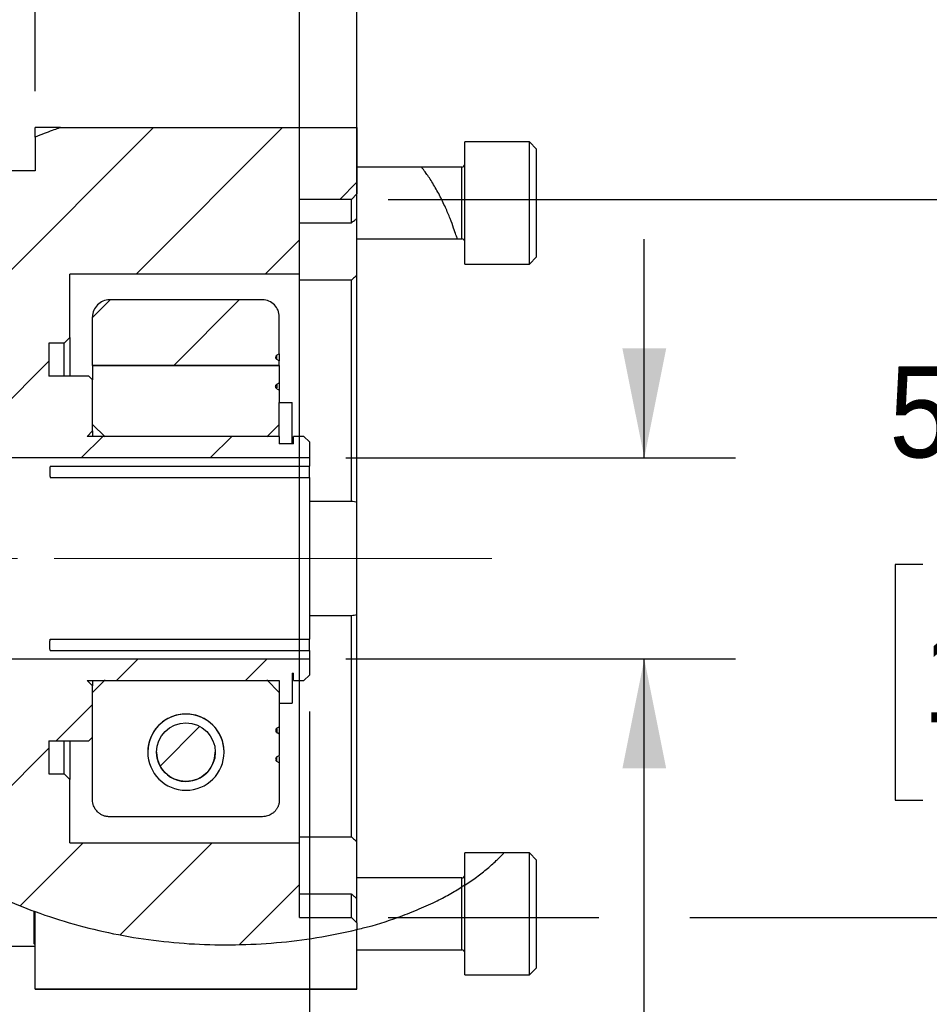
# Model space of a CAD drawing. Header units: millimetres. Extents: x 0 to 559, y 0 to 432.
# Tile 8 of 17: x 308 to 372, y 230 to 298. Entities that reach past the tile are written whole.
import ezdxf

# ---------------------------------------------------------------- set-up
doc = ezdxf.new("R2010")
doc.units = ezdxf.units.MM
doc.header["$LTSCALE"] = 2
for name, pattern in [('SLD-Center', [19.05, 15.24, -1.27, 1.27, -1.27]), ('SLD-Dashed', [1.905, 1.27, -0.635]), ('SLD-Solid', [0])]:
    doc.linetypes.add(name, pattern=pattern)
doc.layers.add('HIDDEN', color=102, linetype='SLD-Dashed')
doc.layers.add('SLD-0', color=7, linetype='SLD-Solid', lineweight=25)
doc.styles.add('SLDTEXTSTYLE0', font='GOTHIC.TTF', dxfattribs={"width": 0.913})
doc.dimstyles.new('SLDDIMSTYLE0', dxfattribs={"dimtxt": 6.35, "dimasz": 7.62, "dimexe": 0, "dimexo": 0.0625, "dimgap": 1.5875, "dimtad": 0, "dimtih": 1, "dimtoh": 1, "dimdec": 3, "dimrnd": 1e-09, "dimzin": 4, "dimdsep": 46, "dimtxsty": 'SLDTEXTSTYLE0', "dimsah": 1, "dimcen": 0.09, "dimadec": 0, "dimazin": 1, "dimtol": 1, "dimtp": 0.051, "dimtm": 0.025, "dimtfac": 1, "dimtdec": 3, "dimtmove": 0, "dimatfit": 0, "dimfxl": 0, "dimfrac": 2, "dimtolj": 1, "dimarcsym": 0})
doc.dimstyles.new('SLDDIMSTYLE1', dxfattribs={"dimtxt": 6.35, "dimasz": 7.62, "dimexe": 0, "dimexo": 0.0625, "dimgap": 1.5875, "dimtad": 0, "dimtih": 1, "dimtoh": 1, "dimdec": 1, "dimrnd": 1e-09, "dimzin": 4, "dimdsep": 46, "dimtxsty": 'SLDTEXTSTYLE0', "dimsah": 1, "dimcen": 0.09, "dimadec": 0, "dimazin": 1, "dimtfac": 1, "dimtdec": 1, "dimtmove": 0, "dimatfit": 0, "dimfxl": 0, "dimfrac": 2, "dimtolj": 1, "dimtzin": 12, "dimarcsym": 0})
doc.dimstyles.new('SLDDIMSTYLE2', dxfattribs={"dimtxt": 6.35, "dimasz": 7.62, "dimexe": 0, "dimexo": 0.0625, "dimgap": 1.5875, "dimtad": 0, "dimtih": 1, "dimtoh": 1, "dimdec": 1, "dimrnd": 1e-09, "dimzin": 12, "dimdsep": 46, "dimtxsty": 'SLDTEXTSTYLE0', "dimsah": 1, "dimcen": 0.09, "dimadec": 0, "dimazin": 3, "dimtfac": 1, "dimtdec": 1, "dimtmove": 0, "dimatfit": 0, "dimfxl": 0, "dimfrac": 2, "dimtolj": 1, "dimtzin": 12, "dimarcsym": 0})
doc.dimstyles.new('SLDDIMSTYLE3', dxfattribs={"dimtxt": 6.35, "dimasz": 7.62, "dimexe": 0, "dimexo": 0.0625, "dimgap": 1.5875, "dimtad": 0, "dimtih": 1, "dimtoh": 1, "dimdec": 1, "dimrnd": 1e-09, "dimzin": 12, "dimdsep": 46, "dimtxsty": 'SLDTEXTSTYLE0', "dimsah": 1, "dimcen": 0.09, "dimadec": 0, "dimazin": 3, "dimtfac": 1, "dimtdec": 1, "dimtofl": 0, "dimtmove": 0, "dimatfit": 3, "dimfxl": 0, "dimfrac": 2, "dimtolj": 1, "dimtzin": 12, "dimarcsym": 0})
doc.dimstyles.new('SLDDIMSTYLE4', dxfattribs={"dimtxt": 6.35, "dimasz": 7.62, "dimexe": 0, "dimexo": 0.0625, "dimgap": 1.5875, "dimtad": 0, "dimtih": 1, "dimtoh": 1, "dimdec": 1, "dimrnd": 1e-09, "dimzin": 4, "dimdsep": 46, "dimtxsty": 'SLDTEXTSTYLE0', "dimsah": 1, "dimcen": 0.09, "dimadec": 0, "dimazin": 1, "dimtfac": 1, "dimtdec": 1, "dimtofl": 0, "dimtmove": 0, "dimatfit": 3, "dimfxl": 0, "dimfrac": 2, "dimtolj": 1, "dimtzin": 12, "dimarcsym": 0})

# ---------------------------------------------------------------- blocks, each defined once
blk = doc.blocks.new('_D')
at = {"layer": 'SLD-0'}
for p, q in [((395.038, 285.86), (395.038, 301.1)), ((334.114, 285.86), (401.388, 285.86)), ((371.358, 260.443), (369.423, 260.443)), ((369.423, 260.443), (369.423, 244.021)), ((418.719, 260.443), (420.653, 260.443)), ((420.653, 260.443), (420.653, 244.021)), ((369.423, 244.021), (371.358, 244.021)), ((420.653, 244.021), (418.719, 244.021)), ((334.114, 235.86), (348.782, 235.86)), ((355.132, 235.86), (401.388, 235.86)), ((395.038, 235.86), (395.038, 220.62))]:
    blk.add_line(p, q, dxfattribs=at)
for points in [[(395.038, 285.86), (396.562, 293.48), (393.514, 293.48)], [(395.038, 235.86), (393.514, 228.24), (396.562, 228.24)]]:
    blk.add_solid(points, dxfattribs=at)
at = {"layer": 'SLD-0', "char_height": 6.35, "attachment_point": 1, "style": 'SLDTEXTSTYLE0'}
for s, insert in [('0.051', (399.951, 278.889)), ('+', (394.818, 278.054)), ('50.000', (369.012, 274.245)), ('0.025', (399.951, 270.678)), ('-', (395.978, 269.843)), ('0.002', (397.605, 260.343)), ('+', (392.472, 260.343)), ('1.969', (371.358, 255.796)), ('0.001', (397.605, 252.132)), ('-', (393.632, 252.132))]:
    blk.add_mtext(s, dxfattribs=dict(at, insert=insert))
blk = doc.blocks.new('_D_1')
at = {"layer": 'SLD-0'}
for p, q in [((327.955, 246.295), (327.955, 321.746)), ((331.955, 239.828), (331.955, 321.746)), ((327.955, 315.396), (312.715, 315.396)), ((331.955, 315.396), (348.242, 315.396)), ((355.746, 315.347), (353.812, 315.347)), ((353.812, 315.347), (353.812, 305.267)), ((372.168, 315.347), (374.103, 315.347)), ((374.103, 315.347), (374.103, 305.267)), ((353.812, 305.267), (355.746, 305.267)), ((374.103, 305.267), (372.168, 305.267))]:
    blk.add_line(p, q, dxfattribs=at)
for points in [[(327.955, 315.396), (320.335, 316.92), (320.335, 313.872)], [(331.955, 315.396), (339.575, 313.872), (339.575, 316.92)]]:
    blk.add_solid(points, dxfattribs=at)
at = {"layer": 'SLD-0', "char_height": 6.35, "attachment_point": 1, "style": 'SLDTEXTSTYLE0'}
for s, insert in [('4.0', (358.092, 324.748)), ('0.16', (355.746, 313.378))]:
    blk.add_mtext(s, dxfattribs=dict(at, insert=insert))
blk = doc.blocks.new('_D_2')
at = {"layer": 'SLD-0'}
for p, q in [((298.245, 251.32), (298.245, 197.768)), ((328.646, 250.201), (328.646, 197.768)), ((298.245, 204.118), (283.005, 204.118)), ((305.235, 204.07), (303.3, 204.07)), ((303.3, 204.07), (303.3, 193.989)), ((321.656, 204.07), (323.591, 204.07)), ((323.591, 204.07), (323.591, 193.989)), ((328.646, 204.118), (343.886, 204.118)), ((303.3, 193.989), (305.235, 193.989)), ((323.591, 193.989), (321.656, 193.989))]:
    blk.add_line(p, q, dxfattribs=at)
for points in [[(298.245, 204.118), (290.625, 205.642), (290.625, 202.594)], [(328.646, 204.118), (336.266, 202.594), (336.266, 205.642)]]:
    blk.add_solid(points, dxfattribs=at)
at = {"layer": 'SLD-0', "char_height": 6.35, "attachment_point": 1, "style": 'SLDTEXTSTYLE0'}
for s, insert in [('30.4', (305.235, 213.471)), ('1.20', (305.235, 202.1))]:
    blk.add_mtext(s, dxfattribs=dict(at, insert=insert))
blk = doc.blocks.new('_D_6')
at = {"layer": 'SLD-0'}
for p, q in [((226.955, 293.397), (226.955, 384.079)), ((331.955, 293.397), (331.955, 384.079)), ((226.955, 377.729), (263.739, 377.729)), ((271.244, 377.68), (269.309, 377.68)), ((269.309, 377.68), (269.309, 367.6)), ((287.665, 377.68), (289.6, 377.68)), ((289.6, 377.68), (289.6, 367.6)), ((331.955, 377.729), (295.17, 377.729)), ((269.309, 367.6), (271.244, 367.6)), ((289.6, 367.6), (287.665, 367.6))]:
    blk.add_line(p, q, dxfattribs=at)
for points in [[(226.955, 377.729), (234.575, 376.205), (234.575, 379.253)], [(331.955, 377.729), (324.335, 379.253), (324.335, 376.205)]]:
    blk.add_solid(points, dxfattribs=at)
at = {"layer": 'SLD-0', "char_height": 6.35, "attachment_point": 1, "style": 'SLDTEXTSTYLE0'}
for s, insert in [('105.0', (268.898, 387.081)), ('4.13', (271.244, 375.711))]:
    blk.add_mtext(s, dxfattribs=dict(at, insert=insert))
blk = doc.blocks.new('_D_7')
at = {"layer": 'SLD-0'}
for p, q in [((200.147, 270.192), (200.147, 411.041)), ((331.955, 293.397), (331.955, 411.041)), ((200.147, 404.691), (250.335, 404.691)), ((257.84, 404.643), (255.905, 404.643)), ((255.905, 404.643), (255.905, 394.562)), ((274.262, 404.643), (276.197, 404.643)), ((276.197, 404.643), (276.197, 394.562)), ((331.955, 404.691), (281.766, 404.691)), ((255.905, 394.562), (257.84, 394.562)), ((276.197, 394.562), (274.262, 394.562))]:
    blk.add_line(p, q, dxfattribs=at)
for points in [[(200.147, 404.691), (207.767, 403.167), (207.767, 406.215)], [(331.955, 404.691), (324.335, 406.215), (324.335, 403.167)]]:
    blk.add_solid(points, dxfattribs=at)
at = {"layer": 'SLD-0', "char_height": 6.35, "attachment_point": 1, "style": 'SLDTEXTSTYLE0'}
for s, insert in [('131.8', (255.494, 414.044)), ('5.19', (257.84, 402.673))]:
    blk.add_mtext(s, dxfattribs=dict(at, insert=insert))
blk = doc.blocks.new('_D_9')
at = {"layer": 'SLD-0'}
for p, q in [((309.546, 293.397), (309.546, 348.079)), ((331.955, 293.397), (331.955, 348.079)), ((309.546, 341.729), (331.955, 341.729)), ((331.955, 341.729), (345.195, 341.729)), ((352.699, 341.68), (350.764, 341.68)), ((350.764, 341.68), (350.764, 331.6)), ((369.121, 341.68), (371.056, 341.68)), ((371.056, 341.68), (371.056, 331.6)), ((350.764, 331.6), (352.699, 331.6)), ((371.056, 331.6), (369.121, 331.6))]:
    blk.add_line(p, q, dxfattribs=at)
for points in [[(309.546, 341.729), (317.166, 340.205), (317.166, 343.253)], [(331.955, 341.729), (324.335, 343.253), (324.335, 340.205)]]:
    blk.add_solid(points, dxfattribs=at)
at = {"layer": 'SLD-0', "char_height": 6.35, "attachment_point": 1, "style": 'SLDTEXTSTYLE0'}
for s, insert in [('22.4', (352.699, 351.081)), ('0.88', (352.699, 339.711))]:
    blk.add_mtext(s, dxfattribs=dict(at, insert=insert))
blk = doc.blocks.new('_D_11')
at = {"layer": 'SLD-0'}
for p, q in [((351.957, 267.86), (351.957, 283.1)), ((331.186, 267.86), (358.307, 267.86)), ((331.186, 253.86), (358.307, 253.86)), ((351.957, 204.118), (351.957, 253.86)), ((364.657, 204.118), (351.957, 204.118)), ((373.313, 204.118), (371.378, 204.118)), ((371.378, 204.118), (371.378, 194.038)), ((389.734, 204.118), (391.669, 204.118)), ((391.669, 204.118), (391.669, 194.038)), ((371.378, 194.038), (373.313, 194.038)), ((391.669, 194.038), (389.734, 194.038))]:
    blk.add_line(p, q, dxfattribs=at)
for points in [[(351.957, 267.86), (353.481, 275.48), (350.433, 275.48)], [(351.957, 253.86), (350.433, 246.24), (353.481, 246.24)]]:
    blk.add_solid(points, dxfattribs=at)
at = {"layer": 'SLD-0', "char_height": 6.35, "attachment_point": 1, "style": 'SLDTEXTSTYLE0'}
for s, insert in [('%%c', (368.524, 213.519)), ('14.0', (378.101, 213.519)), ('0.55', (373.313, 202.149))]:
    blk.add_mtext(s, dxfattribs=dict(at, insert=insert))

msp = doc.modelspace()

# ---------------------------------------------------------------- hatches: boundary and pattern name
at = {"linetype": 'SLD-Solid', "lineweight": 18}
h = msp.add_hatch(dxfattribs=at)
h.set_pattern_fill('ANSI31', scale=2, style=0)
edge = h.paths.add_edge_path(flags=0)
edge.add_spline(control_points=[(337.9676, 285.6083), (338.1038, 285.3204), (338.2332, 285.0241), (338.3473, 284.745), (338.4617, 284.4652), (338.5642, 284.1947), (338.6481, 283.9627), (338.7266, 283.7457), (338.7913, 283.5561), (338.8385, 283.4146), (338.8828, 283.2818), (338.9131, 283.1877), (338.9278, 283.1419), (338.942, 283.0979), (338.9421, 283.0975), (338.9282, 283.1408), (338.9144, 283.1836), (338.8866, 283.2701), (338.846, 283.3921), (338.805, 283.5153), (338.7499, 283.6779), (338.6832, 283.865), (338.6143, 284.0581), (338.5314, 284.2822), (338.4384, 284.518), (338.3404, 284.7665), (338.2289, 285.0342), (338.1097, 285.2998), (337.9819, 285.5847), (337.8422, 285.8742), (337.6995, 286.1475), (337.5455, 286.4424), (337.3839, 286.7261), (337.2289, 286.9783), (337.0665, 287.2424), (336.9061, 287.4802), (336.7729, 287.667), (336.6743, 287.8051), (336.5885, 287.9187), (336.5298, 287.995), (336.4708, 288.0717), (336.4386, 288.1118), (336.4416, 288.1081), (336.4441, 288.1048), (336.4724, 288.0694), (336.5209, 288.0066), (336.5691, 287.9441), (336.6378, 287.8537), (336.7178, 287.7435), (336.8104, 287.6159), (336.9199, 287.4592), (337.0347, 287.2841), (337.172, 287.0748), (337.3199, 286.8341), (337.4653, 286.5778), (337.6366, 286.2758), (337.8094, 285.9425), (337.9676, 285.6083)], knot_values=[0, 0, 0, 0, 0.0009556, 0.0009556, 0.0009556, 0.0019153, 0.0019153, 0.0019153, 0.0028125, 0.0028125, 0.0028125, 0.0036531, 0.0036531, 0.0036531, 0.0044622, 0.0044622, 0.0044622, 0.0052609, 0.0052609, 0.0052609, 0.0060675, 0.0060675, 0.0060675, 0.0068999, 0.0068999, 0.0068999, 0.0077771, 0.0077771, 0.0077771, 0.0087181, 0.0087181, 0.0087181, 0.0097345, 0.0097345, 0.0097345, 0.0108021, 0.0108021, 0.0108021, 0.0115881, 0.0115881, 0.0115881, 0.0123823, 0.0123823, 0.0123823, 0.0130623, 0.0130623, 0.0130623, 0.013737, 0.013737, 0.013737, 0.0145193, 0.0145193, 0.0145193, 0.0154571, 0.0154571, 0.0154571, 0.0165672, 0.0165672, 0.0165672, 0.0165672], weights=[1, 1, 1, 1, 1, 1, 1, 1, 1, 1, 1, 1, 1, 1, 1, 1, 1, 1, 1, 1, 1, 1, 1, 1, 1, 1, 1, 1, 1, 1, 1, 1, 1, 1, 1, 1, 1, 1, 1, 1, 1, 1, 1, 1, 1, 1, 1, 1, 1, 1, 1, 1, 1, 1, 1, 1, 1, 1], degree=3, periodic=0)
h = msp.add_hatch(dxfattribs=at)
h.set_pattern_fill('ANSI31', scale=2, style=0)
edge = h.paths.add_edge_path(flags=0)
edge.add_arc((320.0457, 247.3722), 2.0425, 0, 360)
h = msp.add_hatch(dxfattribs=at)
h.set_pattern_fill('ANSI31', scale=2, style=0)
edge = h.paths.add_edge_path(flags=0)
edge.add_spline(control_points=[(339.4546, 238.1114), (340.0335, 238.4855), (340.5815, 238.8923), (341.03, 239.2674), (341.2985, 239.4919), (341.5362, 239.7082), (341.7218, 239.8861), (341.9087, 240.0652), (342.0476, 240.209), (342.1227, 240.2877), (342.1883, 240.3564), (342.2076, 240.3774), (342.1788, 240.3468), (342.1521, 240.3185), (342.084, 240.2461), (341.9797, 240.1403), (341.8729, 240.032), (341.7258, 239.8869), (341.5491, 239.7236), (341.3054, 239.4983), (340.9991, 239.2335), (340.6609, 238.9687), (340.2949, 238.6821), (339.8844, 238.3892), (339.4546, 238.1114)], knot_values=[0, 0, 0, 0, 0.0021529, 0.0021529, 0.0021529, 0.0034321, 0.0034321, 0.0034321, 0.0047258, 0.0047258, 0.0047258, 0.0058526, 0.0058526, 0.0058526, 0.0068892, 0.0068892, 0.0068892, 0.0079485, 0.0079485, 0.0079485, 0.0094166, 0.0094166, 0.0094166, 0.0109996, 0.0109996, 0.0109996, 0.0109996], weights=[1, 1, 1, 1, 1, 1, 1, 1, 1, 1, 1, 1, 1, 1, 1, 1, 1, 1, 1, 1, 1, 1, 1, 1, 1], degree=3, periodic=0)
edge.add_spline(control_points=[(339.4546, 238.1114), (339.4546, 238.1114), (339.4525, 238.1101), (339.4474, 238.1068), (339.4431, 238.104), (339.4367, 238.0999), (339.4273, 238.0939), (339.4217, 238.0903), (339.4149, 238.0859), (339.4071, 238.0809), (339.3991, 238.0757), (339.3897, 238.0697), (339.3798, 238.0634), (339.3698, 238.057), (339.3589, 238.0501), (339.3482, 238.0432), (339.3352, 238.035), (339.3219, 238.0266), (339.3093, 238.0186), (339.2901, 238.0064), (339.2716, 237.9948), (339.2546, 237.9841)], knot_values=[0, 0, 0, 0, 0.0000753, 0.0000753, 0.0000753, 0.0001382, 0.0001382, 0.0001382, 0.0001756, 0.0001756, 0.0001756, 0.0002141, 0.0002141, 0.0002141, 0.0002524, 0.0002524, 0.0002524, 0.0002987, 0.0002987, 0.0002987, 0.0003693, 0.0003693, 0.0003693, 0.0003693], weights=[1, 1, 1, 1, 1, 1, 1, 1, 1, 1, 1, 1, 1, 1, 1, 1, 1, 1, 1, 1, 1, 1], degree=3, periodic=0)
edge.add_spline(control_points=[(339.2546, 237.9841), (338.8705, 237.7431), (338.4261, 237.4862), (337.9704, 237.2466), (337.0781, 236.7776), (336.1099, 236.3542), (335.1379, 235.9959), (332.1219, 234.8838), (328.9388, 234.2924), (325.749, 234.0622), (324.7772, 233.992), (323.7963, 233.9568), (322.8168, 233.9572), (319.6023, 233.9583), (316.4, 234.3439), (313.2988, 235.1208), (312.1552, 235.4073), (311.0167, 235.7496), (309.8996, 236.1463)], knot_values=[0, 0, 0, 0, 0.0015874, 0.0015874, 0.0015874, 0.0047052, 0.0047052, 0.0047052, 0.0144631, 0.0144631, 0.0144631, 0.017416, 0.017416, 0.017416, 0.0272115, 0.0272115, 0.0272115, 0.0308046, 0.0308046, 0.0308046, 0.0308046], weights=[1, 1, 1, 1, 1, 1, 1, 1, 1, 1, 1, 1, 1, 1, 1, 1, 1, 1, 1], degree=3, periodic=0)
edge.add_spline(control_points=[(309.8996, 236.1463), (309.75, 236.1994), (309.6014, 236.2533), (309.4546, 236.3076)], knot_values=[0, 0, 0, 0, 0.000656, 0.000656, 0.000656, 0.000656], weights=[1, 1, 1, 1], degree=3, periodic=0)
edge.add_spline(control_points=[(309.4546, 236.3076), (309.6014, 236.2533), (309.75, 236.1994), (309.8996, 236.1463)], knot_values=[0, 0, 0, 0, 0.000656, 0.000656, 0.000656, 0.000656], weights=[1, 1, 1, 1], degree=3, periodic=0)
edge.add_spline(control_points=[(309.8996, 236.1463), (311.4787, 235.5855), (313.0998, 235.1339), (314.7266, 234.7922), (318.0255, 234.0992), (321.4781, 233.8385), (324.8619, 234.008), (328.246, 234.1774), (331.6178, 234.7453), (334.8194, 235.8807), (335.7014, 236.1935), (336.5773, 236.5557), (337.4081, 236.9616), (338.0654, 237.2828), (338.7169, 237.6467), (339.2546, 237.9841)], knot_values=[0, 0, 0, 0, 0.0050274, 0.0050274, 0.0050274, 0.015285, 0.015285, 0.015285, 0.0254391, 0.0254391, 0.0254391, 0.0282071, 0.0282071, 0.0282071, 0.0304115, 0.0304115, 0.0304115, 0.0304115], weights=[1, 1, 1, 1, 1, 1, 1, 1, 1, 1, 1, 1, 1, 1, 1, 1], degree=3, periodic=0)
edge.add_spline(control_points=[(339.2546, 237.9841), (339.262, 237.9888), (339.2697, 237.9936), (339.2776, 237.9986), (339.2934, 238.0085), (339.3104, 238.0193), (339.3277, 238.0302), (339.3381, 238.0368), (339.3487, 238.0436), (339.359, 238.0502), (339.3706, 238.0575), (339.3819, 238.0648), (339.392, 238.0712), (339.4036, 238.0786), (339.4138, 238.0852), (339.4219, 238.0904), (339.4299, 238.0955), (339.4361, 238.0995), (339.4408, 238.1026), (339.4508, 238.109), (339.4546, 238.1114), (339.4546, 238.1114)], knot_values=[0, 0, 0, 0, 0.0000308, 0.0000308, 0.0000308, 0.0000932, 0.0000932, 0.0000932, 0.0001305, 0.0001305, 0.0001305, 0.0001724, 0.0001724, 0.0001724, 0.0002214, 0.0002214, 0.0002214, 0.0002696, 0.0002696, 0.0002696, 0.0003727, 0.0003727, 0.0003727, 0.0003727], weights=[1, 1, 1, 1, 1, 1, 1, 1, 1, 1, 1, 1, 1, 1, 1, 1, 1, 1, 1, 1, 1, 1], degree=3, periodic=0)
at = {"layer": 'SLD-0', "linetype": 'SLD-Solid', "lineweight": 18}
h = msp.add_hatch(dxfattribs=at)
h.set_pattern_fill('ANSI31', color=256, scale=2, style=0)
edge = h.paths.add_edge_path(flags=0)
edge.add_line((309.5457, 290.195), (309.5457, 287.8471))
edge.add_line((309.5457, 287.8471), (305.0457, 287.8471))
edge.add_line((305.0457, 287.8471), (305.0457, 288.0485))
edge.add_spline(control_points=[(305.0457, 288.0485), (302.8183, 286.7988), (294.2847, 280.7017), (289.7207, 266.9206), (292.6032, 243.6443), (311.9158, 232.7096), (328.4257, 234.156), (331.9546, 235.0264)], knot_values=[0.1740941, 0.1740941, 0.1740941, 0.1740941, 0.2113961, 0.3302989, 0.4098363, 0.5929796, 0.6495021, 0.6495021, 0.6495021, 0.6495021], weights=[1, 1, 1, 1, 1, 1, 1, 1], degree=3, periodic=0)
edge.add_line((331.9546, 235.0264), (331.9546, 235.4786))
edge.add_spline(control_points=[(331.9546, 235.4786), (331.8276, 235.6056), (331.7006, 235.7326), (331.5736, 235.8596)], knot_values=[0.0029561, 0.0029561, 0.0029561, 0.0029561, 0.0034949, 0.0034949, 0.0034949, 0.0034949], weights=[1, 1, 1, 1], degree=3, periodic=0)
edge.add_line((331.5736, 235.8596), (327.9546, 235.8596))
edge.add_line((327.9546, 235.8596), (327.9546, 241.0596))
edge.add_line((327.9546, 241.0596), (311.9546, 241.0596))
edge.add_line((311.9546, 241.0596), (311.9546, 245.4786))
edge.add_spline(control_points=[(311.9546, 245.4786), (311.8276, 245.6056), (311.7006, 245.7326), (311.5736, 245.8596)], knot_values=[0.0261047, 0.0261047, 0.0261047, 0.0261047, 0.0266435, 0.0266435, 0.0266435, 0.0266435], weights=[1, 1, 1, 1], degree=3, periodic=0)
edge.add_line((311.5736, 245.8596), (310.5123, 245.8596))
edge.add_line((310.5123, 245.8596), (310.5123, 248.1596))
edge.add_line((310.5123, 248.1596), (313.2917, 248.1596))
edge.add_spline(control_points=[(313.2917, 248.1596), (313.3764, 248.2443), (313.4611, 248.3289), (313.5457, 248.4136)], knot_values=[0.021554, 0.021554, 0.021554, 0.021554, 0.0219132, 0.0219132, 0.0219132, 0.0219132], weights=[1, 1, 1, 1], degree=3, periodic=0)
edge.add_line((313.5457, 248.4136), (313.5457, 251.9786))
edge.add_spline(control_points=[(313.5457, 251.9786), (313.4187, 252.1056), (313.2917, 252.2326), (313.1647, 252.3596)], knot_values=[0.0150753, 0.0150753, 0.0150753, 0.0150753, 0.0156141, 0.0156141, 0.0156141, 0.0156141], weights=[1, 1, 1, 1], degree=3, periodic=0)
edge.add_line((313.1647, 252.3596), (326.5457, 252.3596))
edge.add_line((326.5457, 252.3596), (326.5457, 250.7885))
edge.add_line((326.5457, 250.7885), (327.4347, 250.7885))
edge.add_line((327.4347, 250.7885), (327.4347, 252.8713))
edge.add_line((327.4347, 252.8713), (327.5363, 252.8713))
edge.add_line((327.5363, 252.8713), (327.5363, 252.3596))
edge.add_line((327.5363, 252.3596), (328.2647, 252.3596))
edge.add_spline(control_points=[(328.2647, 252.3596), (328.3917, 252.4866), (328.5187, 252.6136), (328.6457, 252.7406)], knot_values=[0.010967, 0.010967, 0.010967, 0.010967, 0.0115059, 0.0115059, 0.0115059, 0.0115059], weights=[1, 1, 1, 1], degree=3, periodic=0)
edge.add_line((328.6457, 252.7406), (328.6457, 253.8596))
edge.add_line((328.6457, 253.8596), (298.2451, 253.8596))
edge.add_spline(control_points=[(298.2451, 253.8596), (298.1272, 254.0813), (298.0093, 254.303), (297.8915, 254.5247), (297.0488, 256.1095), (296.2061, 257.6943), (295.3635, 259.2791), (295.1528, 259.6753), (294.9422, 260.0715), (294.7315, 260.4677), (294.6789, 260.5668), (294.6262, 260.6658), (294.5737, 260.7649), (294.5605, 260.7897), (294.547, 260.8143), (294.5348, 260.8396), (294.5321, 260.8451), (294.5291, 260.8506), (294.5281, 260.8566), (294.5277, 260.8589), (294.5278, 260.8612), (294.5283, 260.8635), (294.529, 260.8667), (294.5303, 260.8698), (294.5316, 260.8728), (294.5344, 260.8792), (294.5376, 260.8854), (294.5408, 260.8916), (294.5478, 260.9053), (294.555, 260.919), (294.5622, 260.9326), (294.5784, 260.9633), (294.5947, 260.9939), (294.6109, 261.0245), (294.6475, 261.0933), (294.684, 261.1621), (294.7206, 261.231), (294.803, 261.3859), (294.8854, 261.5409), (294.9678, 261.6958), (295.1532, 262.0446), (295.3387, 262.3935), (295.5242, 262.7423), (295.9418, 263.5277), (296.3594, 264.3131), (296.777, 265.0984), (297.2663, 266.0188), (297.7557, 266.9392), (298.2451, 267.8596)], knot_values=[0.016407, 0.016407, 0.016407, 0.016407, 0.0171602, 0.0171602, 0.0171602, 0.022545, 0.022545, 0.022545, 0.0238911, 0.0238911, 0.0238911, 0.0242277, 0.0242277, 0.0242277, 0.0243119, 0.0243119, 0.0243119, 0.0243302, 0.0243302, 0.0243302, 0.0243371, 0.0243371, 0.0243371, 0.0243469, 0.0243469, 0.0243469, 0.0243676, 0.0243676, 0.0243676, 0.0244134, 0.0244134, 0.0244134, 0.0245163, 0.0245163, 0.0245163, 0.0247477, 0.0247477, 0.0247477, 0.0252686, 0.0252686, 0.0252686, 0.0264415, 0.0264415, 0.0264415, 0.029082, 0.029082, 0.029082, 0.0321765, 0.0321765, 0.0321765, 0.0321765], weights=[1, 1, 1, 1, 1, 1, 1, 1, 1, 1, 1, 1, 1, 1, 1, 1, 1, 1, 1, 1, 1, 1, 1, 1, 1, 1, 1, 1, 1, 1, 1, 1, 1, 1, 1, 1, 1, 1, 1, 1, 1, 1, 1, 1, 1, 1, 1, 1, 1], degree=3, periodic=0)
edge.add_line((298.2451, 267.8596), (328.6457, 267.8596))
edge.add_line((328.6457, 267.8596), (328.6457, 268.9786))
edge.add_spline(control_points=[(328.6457, 268.9786), (328.5187, 269.1056), (328.3917, 269.2326), (328.2647, 269.3596)], knot_values=[0.0109716, 0.0109716, 0.0109716, 0.0109716, 0.0115104, 0.0115104, 0.0115104, 0.0115104], weights=[1, 1, 1, 1], degree=3, periodic=0)
edge.add_line((328.2647, 269.3596), (327.5363, 269.3596))
edge.add_line((327.5363, 269.3596), (327.5363, 268.8479))
edge.add_line((327.5363, 268.8479), (326.5457, 268.8479))
edge.add_line((326.5457, 268.8479), (326.5457, 269.3596))
edge.add_line((326.5457, 269.3596), (313.1647, 269.3596))
edge.add_spline(control_points=[(313.1647, 269.3596), (313.2917, 269.4866), (313.4187, 269.6136), (313.5457, 269.7406)], knot_values=[0.0396169, 0.0396169, 0.0396169, 0.0396169, 0.0401545, 0.0401545, 0.0401545, 0.0401545], weights=[1, 1, 1, 1], degree=3, periodic=0)
edge.add_line((313.5457, 269.7406), (313.5457, 273.3056))
edge.add_spline(control_points=[(313.5457, 273.3056), (313.4611, 273.3903), (313.3764, 273.4749), (313.2917, 273.5596)], knot_values=[0.0571806, 0.0571806, 0.0571806, 0.0571806, 0.0575413, 0.0575413, 0.0575413, 0.0575413], weights=[1, 1, 1, 1], degree=3, periodic=0)
edge.add_line((313.2917, 273.5596), (310.5123, 273.5596))
edge.add_line((310.5123, 273.5596), (310.5123, 275.8596))
edge.add_line((310.5123, 275.8596), (311.5736, 275.8596))
edge.add_spline(control_points=[(311.5736, 275.8596), (311.7006, 275.9866), (311.8276, 276.1136), (311.9546, 276.2406)], knot_values=[0.0689126, 0.0689126, 0.0689126, 0.0689126, 0.0694476, 0.0694476, 0.0694476, 0.0694476], weights=[1, 1, 1, 1], degree=3, periodic=0)
edge.add_line((311.9546, 276.2406), (311.9546, 280.6596))
edge.add_line((311.9546, 280.6596), (327.9546, 280.6596))
edge.add_line((327.9546, 280.6596), (327.9546, 285.8596))
edge.add_line((327.9546, 285.8596), (331.5736, 285.8596))
edge.add_spline(control_points=[(331.5736, 285.8596), (331.7006, 285.9866), (331.8276, 286.1136), (331.9546, 286.2406)], knot_values=[0.0029579, 0.0029579, 0.0029579, 0.0029579, 0.0034967, 0.0034967, 0.0034967, 0.0034967], weights=[1, 1, 1, 1], degree=3, periodic=0)
edge.add_line((331.9546, 286.2406), (331.9546, 290.857))
edge.add_line((331.9546, 290.857), (311.3136, 290.857))
edge.add_spline(control_points=[(311.3136, 290.857), (310.7191, 290.6499), (310.1293, 290.4291), (309.5457, 290.195)], knot_values=[0.1411064, 0.1411064, 0.1411064, 0.1411064, 0.150102, 0.150102, 0.150102, 0.150102], weights=[1, 1, 1, 1], degree=3, periodic=0)
h = msp.add_hatch(dxfattribs=at)
h.set_pattern_fill('ANSI31', color=256, scale=2, style=0)
edge = h.paths.add_edge_path(flags=0)
edge.add_spline(control_points=[(311.3137, 290.857), (311.3137, 290.857), (311.2607, 290.8386), (311.1694, 290.8064), (311.0503, 290.7644), (310.8661, 290.6988), (310.6563, 290.6217), (310.3356, 290.5038), (309.9487, 290.3566), (309.5457, 290.195)], knot_values=[0, 0, 0, 0, 0.0008189, 0.0008189, 0.0008189, 0.0018867, 0.0018867, 0.0018867, 0.0035175, 0.0035175, 0.0035175, 0.0035175], weights=[1, 1, 1, 1, 1, 1, 1, 1, 1, 1], degree=3, periodic=0)
edge.add_spline(control_points=[(309.5457, 290.195), (310.1293, 290.4291), (310.7191, 290.6499), (311.3136, 290.857)], knot_values=[0.849898, 0.849898, 0.849898, 0.849898, 0.8588936, 0.8588936, 0.8588936, 0.8588936], weights=[1, 1, 1, 1], degree=3, periodic=0)
edge.add_spline(control_points=[(311.3136, 290.857), (311.3136, 290.857), (311.3136, 290.857), (311.3137, 290.857)], knot_values=[0, 0, 0, 0, 0.0235801, 0.0235801, 0.0235801, 0.0235801], weights=[1, 1, 1, 1], degree=3, periodic=0)
h = msp.add_hatch(dxfattribs=at)
h.set_pattern_fill('ANSI31', color=256, scale=2, style=0)
edge = h.paths.add_edge_path(flags=0)
edge.add_line((326.5457, 274.2962), (326.5457, 274.6103))
edge.add_spline(control_points=[(326.5457, 274.6103), (326.4907, 274.6421), (326.4357, 274.6738), (326.3806, 274.7056)], knot_values=[0.0870319, 0.0870319, 0.0870319, 0.0870319, 0.0872219, 0.0872219, 0.0872219, 0.0872219], weights=[1, 1, 1, 1], degree=3, periodic=0)
edge.add_spline(control_points=[(326.3806, 274.7056), (326.377, 274.7077), (326.3735, 274.7099), (326.3701, 274.7122), (326.3536, 274.7234), (326.3388, 274.7375), (326.3269, 274.7535), (326.315, 274.7694), (326.3057, 274.7877), (326.2998, 274.8067), (326.2939, 274.8257), (326.2911, 274.8459), (326.2918, 274.8658), (326.2925, 274.8857), (326.2967, 274.9058), (326.3039, 274.9243), (326.3112, 274.9428), (326.3217, 274.9604), (326.3347, 274.9755), (326.3476, 274.9906), (326.3634, 275.0036), (326.3806, 275.0136)], knot_values=[0, 0, 0, 0, 0.0000125, 0.0000125, 0.0000125, 0.000073, 0.000073, 0.000073, 0.0001335, 0.0001335, 0.0001335, 0.000194, 0.000194, 0.000194, 0.0002546, 0.0002546, 0.0002546, 0.0003151, 0.0003151, 0.0003151, 0.0003756, 0.0003756, 0.0003756, 0.0003756], weights=[1, 1, 1, 1, 1, 1, 1, 1, 1, 1, 1, 1, 1, 1, 1, 1, 1, 1, 1, 1, 1, 1], degree=3, periodic=0)
edge.add_spline(control_points=[(326.3806, 275.0136), (326.4357, 275.0453), (326.4907, 275.0771), (326.5457, 275.1089)], knot_values=[0.0896701, 0.0896701, 0.0896701, 0.0896701, 0.0898608, 0.0898608, 0.0898608, 0.0898608], weights=[1, 1, 1, 1], degree=3, periodic=0)
edge.add_line((326.5457, 275.1089), (326.5457, 277.6896))
edge.add_spline(control_points=[(326.5457, 277.6896), (326.5457, 277.8205), (326.5231, 277.9533), (326.4798, 278.0769), (326.4364, 278.2004), (326.3712, 278.3182), (326.2894, 278.4205), (326.2075, 278.5227), (326.107, 278.6123), (325.9959, 278.6817), (325.8849, 278.7511), (325.7603, 278.8023), (325.6326, 278.831), (325.5485, 278.85), (325.4619, 278.8596), (325.3757, 278.8596)], knot_values=[0, 0, 0, 0, 0.0003929, 0.0003929, 0.0003929, 0.0007857, 0.0007857, 0.0007857, 0.0011786, 0.0011786, 0.0011786, 0.0015714, 0.0015714, 0.0015714, 0.0018277, 0.0018277, 0.0018277, 0.0018277], weights=[1, 1, 1, 1, 1, 1, 1, 1, 1, 1, 1, 1, 1, 1, 1, 1], degree=3, periodic=0)
edge.add_line((325.3757, 278.8596), (314.7157, 278.8596))
edge.add_spline(control_points=[(314.7157, 278.8596), (314.5848, 278.8596), (314.452, 278.837), (314.3285, 278.7936), (314.2049, 278.7503), (314.0871, 278.685), (313.9848, 278.6032), (313.8826, 278.5214), (313.793, 278.4208), (313.7236, 278.3098), (313.6542, 278.1987), (313.603, 278.0742), (313.5743, 277.9464), (313.5554, 277.8624), (313.5457, 277.7757), (313.5457, 277.6896)], knot_values=[0, 0, 0, 0, 0.0003929, 0.0003929, 0.0003929, 0.0007857, 0.0007857, 0.0007857, 0.0011786, 0.0011786, 0.0011786, 0.0015714, 0.0015714, 0.0015714, 0.0018277, 0.0018277, 0.0018277, 0.0018277], weights=[1, 1, 1, 1, 1, 1, 1, 1, 1, 1, 1, 1, 1, 1, 1, 1], degree=3, periodic=0)
edge.add_line((313.5457, 277.6896), (313.5457, 274.2962))
edge.add_line((313.5457, 274.2962), (326.5457, 274.2962))

# ---------------------------------------------------------------- linework, layer by layer
for p, q in [((311.3137, 290.857), (309.5457, 290.857)), ((309.5457, 290.195), (309.5457, 290.857)), ((311.3136, 290.857), (331.9546, 290.857)), ((331.9546, 290.857), (331.9546, 286.2406)), ((309.5457, 290.195), (309.5457, 287.8471)), ((343.9546, 289.8583), (339.4546, 289.8583)), ((339.4546, 281.3583), (339.4546, 289.8583)), ((344.4546, 289.3583), (343.9546, 289.8583)), ((343.9546, 281.3583), (343.9546, 289.8583)), ((344.4546, 281.8583), (344.4546, 289.3583)), ((336.4455, 288.1083), (331.9546, 288.1083)), ((339.2546, 288.1083), (336.4455, 288.1083)), ((339.2546, 285.6083), (339.2546, 288.1083)), ((309.5457, 287.8471), (305.0457, 287.8471)), ((331.9546, 286.2406), (331.5736, 285.8596)), ((331.9546, 284.5428), (331.9546, 286.2406)), ((331.5736, 285.8596), (327.9546, 285.8596)), ((327.9546, 280.6596), (327.9546, 285.8596)), ((331.5736, 284.2269), (331.5736, 285.8596)), ((339.2546, 283.1083), (339.2546, 285.6083)), ((331.9546, 280.6054), (331.9546, 284.543)), ((327.9546, 284.2269), (331.5736, 284.2269)), ((331.9546, 283.1083), (338.928, 283.1083)), ((338.928, 283.1083), (339.2546, 283.1083)), ((343.9546, 281.3583), (344.4546, 281.8583)), ((339.4546, 281.3583), (343.9546, 281.3583)), ((327.9546, 280.6596), (311.9546, 280.6596)), ((311.9546, 276.2406), (311.9546, 280.6596)), ((327.9546, 269.3596), (327.9546, 280.6596)), ((331.9546, 264.797), (331.9546, 280.6054)), ((331.5736, 280.239), (327.9546, 280.239)), ((331.5736, 264.8475), (331.5736, 280.239)), ((325.3757, 278.8596), (314.7157, 278.8596)), ((313.5457, 274.2962), (313.5457, 277.6896)), ((326.5457, 275.1089), (326.5457, 277.6896)), ((311.5736, 275.8596), (310.5123, 275.8596)), ((310.5123, 275.8596), (310.5123, 273.5596)), ((311.9546, 276.2406), (311.5736, 275.8596)), ((311.5736, 273.5596), (311.5736, 275.8596)), ((311.9546, 276.2406), (311.9546, 273.5596)), ((326.5457, 275.1089), (326.3806, 275.0136)), ((326.3806, 274.7612), (326.3806, 275.0136)), ((326.5457, 275.1089), (326.5457, 274.6103)), ((313.5457, 274.2962), (326.5457, 274.2962)), ((326.5457, 274.2962), (313.5457, 274.2962)), ((313.5457, 274.2962), (313.5457, 274.2962)), ((313.5457, 274.2962), (313.5457, 273.3056)), ((326.5457, 274.6103), (326.3806, 274.7056)), ((326.5457, 274.2962), (326.5457, 274.6103)), ((326.5457, 274.2962), (326.5457, 274.2962)), ((326.5457, 274.2962), (326.5457, 273.0831)), ((313.2917, 273.5596), (310.5123, 273.5596)), ((313.5457, 273.3056), (313.2917, 273.5596)), ((313.5457, 269.7406), (313.5457, 273.3056)), ((326.3806, 272.9875), (326.5457, 273.0831)), ((326.3806, 272.9875), (326.3806, 272.7399)), ((326.5457, 273.0831), (326.5457, 272.6069)), ((326.5457, 272.5834), (326.5457, 271.7158)), ((326.5457, 271.7158), (327.4347, 271.7158)), ((326.5457, 269.3596), (326.5457, 271.7158)), ((327.4347, 268.8479), (327.4347, 271.7158)), ((313.5457, 270.1924), (314.4123, 269.3223)), ((325.6792, 269.3223), (326.5457, 270.1924)), ((313.5457, 269.7406), (313.1647, 269.3596)), ((313.5457, 269.7406), (313.5457, 269.3596)), ((326.5457, 269.3596), (313.1647, 269.3596)), ((326.5457, 269.3596), (326.5457, 268.8479)), ((327.5363, 268.8479), (326.5457, 268.8479)), ((327.5363, 268.8479), (327.5363, 269.3596)), ((328.2647, 269.3596), (327.5363, 269.3596)), ((328.6457, 268.9786), (328.2647, 269.3596)), ((328.6457, 268.9786), (328.6457, 267.8596)), ((328.6457, 267.8596), (298.2451, 267.8596)), ((328.6457, 267.8596), (328.6457, 267.2795)), ((310.5964, 267.2795), (328.6457, 267.2795)), ((328.6457, 266.4858), (328.6457, 267.2795)), ((310.5964, 266.4858), (328.6457, 266.4858)), ((328.6457, 266.4858), (328.6457, 255.2334)), ((328.6457, 264.8475), (331.5736, 264.8475)), ((331.9546, 256.9222), (331.9546, 264.797)), ((331.5736, 256.8717), (328.6457, 256.8717)), ((331.5736, 241.4801), (331.5736, 256.8717)), ((331.9546, 241.1138), (331.9546, 256.9222)), ((310.5964, 255.2334), (328.6457, 255.2334)), ((328.6457, 254.4396), (328.6457, 255.2334)), ((310.5964, 254.4396), (328.6457, 254.4396)), ((328.6457, 254.4396), (328.6457, 253.8596)), ((298.2451, 253.8596), (328.6457, 253.8596)), ((328.6457, 253.8596), (328.6457, 252.7406)), ((313.1647, 252.3596), (313.5457, 251.9786)), ((313.1647, 252.3596), (326.5457, 252.3596)), ((314.4123, 252.3968), (313.5457, 251.5268)), ((313.5457, 252.3596), (313.5457, 251.9786)), ((326.5457, 251.5268), (325.6792, 252.3968)), ((326.5457, 252.3596), (326.5457, 250.7885)), ((327.4347, 252.8713), (327.4347, 250.7885)), ((327.4347, 252.8713), (327.5363, 252.8713)), ((327.5363, 252.3596), (327.5363, 252.8713)), ((327.5363, 252.3596), (328.2647, 252.3596)), ((327.9546, 241.0596), (327.9546, 252.3596)), ((328.2647, 252.3596), (328.6457, 252.7406)), ((313.5457, 248.4136), (313.5457, 251.9786)), ((326.5457, 250.7885), (327.4347, 250.7885)), ((326.5457, 250.7885), (326.5457, 249.1358)), ((326.3806, 248.9906), (326.3806, 248.7316)), ((326.5457, 249.1358), (326.5457, 248.6361)), ((313.2917, 248.1596), (313.5457, 248.4136)), ((313.5457, 244.0484), (313.5457, 248.4136)), ((326.5457, 248.6361), (326.3806, 248.7316)), ((326.5457, 248.6361), (326.5457, 247.1319)), ((310.5123, 248.1596), (313.2917, 248.1596)), ((310.5123, 248.1596), (310.5123, 245.8596)), ((311.5736, 245.8596), (311.5736, 248.1596)), ((311.9546, 248.1596), (311.9546, 245.4786)), ((318.0032, 247.3722), (318.0032, 247.3722)), ((322.0882, 247.3722), (322.0882, 247.3722)), ((326.3806, 246.728), (326.3806, 246.9972)), ((326.5457, 247.0766), (326.5457, 246.6325)), ((326.5457, 246.6325), (326.3806, 246.728)), ((326.5457, 246.6325), (326.5457, 244.0484)), ((310.5123, 245.8596), (311.5736, 245.8596)), ((311.5736, 245.8596), (311.9546, 245.4786)), ((311.9546, 241.0596), (311.9546, 245.4786)), ((325.3757, 242.8772), (314.7157, 242.8772)), ((327.9546, 241.4801), (331.5736, 241.4801)), ((311.9546, 241.0596), (327.9546, 241.0596)), ((327.9546, 235.8596), (327.9546, 241.0596)), ((331.9546, 237.1374), (331.9546, 241.1138)), ((342.1617, 240.3608), (339.4546, 240.3608)), ((339.4546, 238.1407), (339.4546, 240.3608)), ((343.9546, 240.3609), (342.1617, 240.3609)), ((344.4546, 239.8609), (343.9546, 240.3609)), ((343.9546, 231.8609), (343.9546, 240.3609)), ((344.4546, 232.3609), (344.4546, 239.8609)), ((339.2546, 238.6108), (331.9546, 238.6108)), ((339.2546, 237.9889), (339.2546, 238.6108)), ((339.2546, 233.6109), (339.2546, 237.9841)), ((339.4546, 231.8609), (339.4546, 238.1114)), ((331.5736, 237.4922), (327.9546, 237.4922)), ((331.5736, 235.8596), (331.5736, 237.4922)), ((331.9546, 235.4786), (331.9546, 237.1764)), ((309.4546, 236.3076), (309.4546, 234.0559)), ((309.4546, 236.3076), (309.5584, 236.2699)), ((309.5457, 230.8622), (309.5457, 236.274)), ((327.9546, 235.8596), (331.5736, 235.8596)), ((331.5736, 235.8596), (331.9546, 235.4786)), ((331.9546, 235.4786), (331.9546, 235.0264)), ((331.9546, 230.8622), (331.9546, 235.0264)), ((305.0457, 233.8721), (309.5457, 233.8721)), ((309.4546, 234.0559), (309.5457, 233.9647)), ((331.9546, 233.6109), (339.2546, 233.6109)), ((339.4546, 231.8609), (343.9546, 231.8609)), ((343.9546, 231.8609), (344.4546, 232.3609)), ((309.5457, 230.8622), (331.9546, 230.8622)), ((331.9546, 230.8622), (309.5457, 230.8622)), ((309.5457, 230.8622), (309.5457, 230.8622))]:
    msp.add_line(p, q)
msp.add_circle((320.0457, 247.3722), 2.0425)
for centre, radius, start, end in [((339.2546, 288.3083), 0.2, 270, 0), ((339.2546, 282.9083), 0.2, 0, 90), ((320.0457, 247.3722), 2.6543, 360, 180.000001), ((320.0457, 247.3722), 2.6543, 0.000002, 180), ((320.0457, 247.3722), 2.6543, 180.000001, 360), ((320.0457, 247.3722), 2.0425, 180, 238.036324), ((320.0457, 247.3722), 2.0425, 238.036324, 0), ((339.2546, 238.8108), 0.2, 270, 0), ((339.2546, 233.4109), 0.2, 0, 90)]:
    msp.add_arc(centre, radius, start, end)
for points, knots in [([(311.3137, 290.857), (311.3137, 290.857), (311.2535, 290.8361), (311.043, 290.7618), (310.8987, 290.7104), (310.5633, 290.5878), (310.374, 290.5174), (309.9752, 290.365), (309.7643, 290.2827), (309.5457, 290.195)], [0, 0, 0, 0, 0.25, 0.25, 0.5, 0.5, 0.75, 0.75, 1, 1, 1, 1]), ([(338.928, 283.1414), (338.9301, 283.1349), (338.9363, 283.1156), (338.8562, 283.3648), (338.6945, 283.8411), (338.4449, 284.5161), (338.1107, 285.3178), (337.6935, 286.1828), (337.216, 287.0206), (336.793, 287.6487), (336.4966, 288.0394), (336.4623, 288.0821), (336.4455, 288.103)], [0, 0, 0, 0, 0.0484186, 0.1448904, 0.2423541, 0.342949, 0.4489318, 0.5625783, 0.6851903, 0.8136314, 0.9086582, 1, 1, 1, 1]), ([(331.5736, 284.2269), (331.6393, 284.2824), (331.7669, 284.3901), (331.8933, 284.4929), (331.9546, 284.5428)], [0, 0, 0, 0, 0.5145332, 1, 1, 1, 1]), ([(331.9546, 280.6054), (331.8933, 280.5448), (331.7669, 280.4202), (331.6393, 280.3006), (331.5736, 280.239)], [0, 0, 0, 0, 0.4854668, 1, 1, 1, 1]), ([(314.7157, 278.8596), (314.5612, 278.8596), (314.4096, 278.8292), (314.1264, 278.7119), (313.9966, 278.625), (313.7808, 278.4094), (313.6936, 278.2789), (313.5768, 277.9976), (313.5457, 277.8441), (313.5457, 277.6896)], [0, 0, 0, 0, 0.25, 0.25, 0.5, 0.5, 0.75, 0.75, 1, 1, 1, 1]), ([(326.5457, 277.6896), (326.5457, 277.8441), (326.5153, 277.9957), (326.398, 278.2789), (326.3112, 278.4087), (326.0955, 278.6245), (325.9651, 278.7117), (325.6838, 278.8285), (325.5302, 278.8596), (325.3757, 278.8596)], [0, 0, 0, 0, 0.25, 0.25, 0.5, 0.5, 0.75, 0.75, 1, 1, 1, 1]), ([(326.3806, 275.0136), (326.3264, 274.9822), (326.2917, 274.9219), (326.2917, 274.7973), (326.3264, 274.7369), (326.3806, 274.7056)], [0, 0, 0, 0, 0.5, 0.5, 1, 1, 1, 1]), ([(326.3806, 272.6789), (326.372, 272.6845), (326.3548, 272.6956), (326.3331, 272.7181), (326.3035, 272.7604), (326.2829, 272.8334), (326.3052, 272.9105), (326.342, 272.9612), (326.3678, 272.9788), (326.3806, 272.9875)], [0, 0, 0, 0, 0.0827512, 0.16576905, 0.25162835, 0.50016916, 0.74868573, 0.87465727, 1, 1, 1, 1]), ([(310.5964, 267.2795), (310.5906, 267.2487), (310.579, 267.1871), (310.5685, 267.086), (310.563, 266.9789), (310.563, 266.8652), (310.5685, 266.7451), (310.579, 266.6192), (310.5906, 266.5303), (310.5964, 266.4858)], [0, 0, 0, 0, 0.1430592, 0.2859164, 0.4286523, 0.5713477, 0.7140836, 0.8569408, 1, 1, 1, 1]), ([(331.5736, 264.8475), (331.6393, 264.8414), (331.7669, 264.8295), (331.8933, 264.8076), (331.9546, 264.797)], [0, 0, 0, 0, 0.5145332, 1, 1, 1, 1]), ([(331.9546, 256.9222), (331.8914, 256.9113), (331.7651, 256.8895), (331.6374, 256.8776), (331.5736, 256.8717)], [0, 0, 0, 0, 0.5000627, 1, 1, 1, 1]), ([(310.5964, 254.4396), (310.5906, 254.4705), (310.579, 254.5322), (310.5684, 254.6333), (310.5629, 254.7402), (310.5629, 254.8537), (310.5684, 254.9737), (310.579, 255.0997), (310.5906, 255.1888), (310.5964, 255.2334)], [0, 0, 0, 0, 0.1434377, 0.2862954, 0.428804, 0.571196, 0.7137046, 0.8565623, 1, 1, 1, 1]), ([(326.3806, 249.0403), (326.372, 249.0347), (326.3548, 249.0236), (326.3331, 249.001), (326.3035, 248.9588), (326.2829, 248.8858), (326.3052, 248.8086), (326.342, 248.758), (326.3678, 248.7404), (326.3806, 248.7316)], [0, 0, 0, 0, 0.0827512, 0.1657691, 0.2516284, 0.5001692, 0.7486857, 0.8746573, 1, 1, 1, 1]), ([(326.3806, 247.0364), (326.372, 247.0308), (326.3548, 247.0197), (326.3331, 246.9972), (326.3035, 246.955), (326.2829, 246.882), (326.3052, 246.8049), (326.342, 246.7543), (326.3678, 246.7367), (326.3806, 246.728)], [0, 0, 0, 0, 0.0827559, 0.1657677, 0.2516091, 0.5001186, 0.7486542, 0.8746428, 1, 1, 1, 1]), ([(314.7157, 242.8772), (314.6786, 242.8782), (314.6039, 242.8802), (314.4925, 242.8969), (314.3822, 242.9238), (314.274, 242.9618), (314.1692, 243.0106), (314.0689, 243.0701), (313.9742, 243.1399), (313.8779, 243.2271), (313.781, 243.3378), (313.6881, 243.4791), (313.6115, 243.6466), (313.5567, 243.8392), (313.5495, 243.977), (313.5457, 244.0484)], [0, 0, 0, 0, 0.06063562, 0.12181596, 0.1835421, 0.24581508, 0.30863588, 0.37200543, 0.43592459, 0.50039417, 0.58381287, 0.67548646, 0.77541172, 0.88358453, 1, 1, 1, 1]), ([(326.5457, 244.0484), (326.5448, 244.012), (326.5428, 243.9405), (326.5278, 243.8362), (326.5052, 243.7372), (326.4752, 243.6441), (326.4392, 243.5573), (326.3983, 243.477), (326.3534, 243.4032), (326.3056, 243.336), (326.2556, 243.2751), (326.1776, 243.1918), (326.0629, 243.0942), (325.903, 242.9972), (325.7322, 242.9282), (325.5553, 242.8851), (325.4353, 242.8798), (325.3757, 242.8772)], [0, 0, 0, 0, 0.0593454, 0.1166238, 0.171835, 0.2249787, 0.2760549, 0.3250633, 0.3720039, 0.4168765, 0.4596813, 0.5004181, 0.6031214, 0.7044276, 0.8043402, 0.9028629, 1, 1, 1, 1]), ([(331.5736, 241.4801), (331.6393, 241.4186), (331.7669, 241.299), (331.8933, 241.1743), (331.9546, 241.1138)], [0, 0, 0, 0, 0.5145332, 1, 1, 1, 1]), ([(339.4546, 238.1114), (339.7354, 238.2999), (340.3053, 238.6821), (341.0969, 239.3096), (341.6546, 239.8163), (341.9746, 240.1335), (342.1607, 240.3271), (342.1613, 240.3282), (342.1617, 240.3288)], [0, 0, 0, 0, 0.1922046, 0.3899579, 0.6224766, 0.7378948, 0.8576649, 1, 1, 1, 1]), ([(331.8889, 235.0219), (332.0557, 235.0579), (333.0463, 235.2718), (334.4656, 235.7385), (336.1388, 236.3731), (337.3295, 236.9105), (338.3942, 237.4639), (338.9683, 237.811), (339.2546, 237.9841)], [0, 0, 0, 0, 0.0636324, 0.3779607, 0.55147, 0.724733, 0.8627733, 1, 1, 1, 1]), ([(339.4546, 238.1114), (339.4546, 238.1114), (339.4516, 238.1095), (339.4356, 238.0992), (339.4221, 238.0905), (339.3812, 238.0643), (339.3539, 238.0468), (339.3015, 238.0136), (339.2771, 237.9983), (339.2546, 237.9841)], [0, 0, 0, 0, 0.25, 0.25, 0.5, 0.5, 0.75, 0.75, 1, 1, 1, 1]), ([(331.9546, 237.1764), (331.8914, 237.2278), (331.7651, 237.3306), (331.6374, 237.4384), (331.5736, 237.4922)], [0, 0, 0, 0, 0.5000627, 1, 1, 1, 1]), ([(309.5457, 236.274), (311.3422, 235.6149), (313.1621, 235.1075), (316.8553, 234.3606), (318.7287, 234.1214), (321.5854, 233.9649), (322.5463, 233.947), (324.4512, 233.9783), (325.3993, 234.0272), (327.2868, 234.1918), (328.2262, 234.3075), (330.0967, 234.6105), (331.0278, 234.7978), (331.9546, 235.0264)], [0, 0, 0, 0, 0.25, 0.25, 0.5, 0.5, 0.625, 0.625, 0.75, 0.75, 0.875, 0.875, 1, 1, 1, 1])]:
    msp.add_open_spline(points, degree=3, knots=knots)
for points in [[(326.3806, 272.6789), (326.4357, 272.6471), (326.4907, 272.6152), (326.5457, 272.5834)], [(326.5457, 249.1358), (326.4907, 249.104), (326.4357, 249.0721), (326.3806, 249.0403)], [(326.5457, 247.1319), (326.4907, 247.1001), (326.4357, 247.0682), (326.3806, 247.0364)], [(305.0457, 238.2946), (306.5103, 237.5047), (308.0114, 236.8369), (309.5457, 236.274)]]:
    msp.add_open_spline(points, degree=3)
at = {"layer": 'HIDDEN', "linetype": 'SLD-Center'}
msp.add_line((331.5736, 235.8596), (331.9546, 235.4786), dxfattribs=at)
at = {"layer": 'SLD-0', "linetype": 'SLD-Center', "lineweight": 18}
msp.add_line((341.3457, 260.8596), (285.5451, 260.8596), dxfattribs=at)

# ---------------------------------------------------------------- dimensions: what is measured, and where the dimension line sits
at = {"layer": 'SLD-0'}
for base, p1, p2, dimstyle, picture, middle in [((331.9546, 404.6911), (200.1472, 267.6521), (331.9546, 290.857), 'SLDDIMSTYLE3', '_D_7', (266.0509, 404.6911)), ((331.9546, 377.7289), (226.9546, 290.857), (331.9546, 290.857), 'SLDDIMSTYLE4', '_D_6', (279.4546, 377.7289)), ((309.5457, 341.7289), (331.9546, 290.857), (309.5457, 290.857), 'SLDDIMSTYLE3', '_D_9', (360.91, 341.7289)), ((331.9546, 315.3958), (327.9546, 243.7554), (331.9546, 237.2884), 'SLDDIMSTYLE1', '_D_1', (363.9572, 315.3958)), ((328.6457, 204.1185), (298.2451, 253.8596), (328.6457, 252.7406), 'SLDDIMSTYLE2', '_D_2', (313.4454, 204.1185))]:
    dim = msp.add_linear_dim(base=base, p1=p1, p2=p2, dimstyle=dimstyle, dxfattribs=at)
    dim.commit()
    dim.dimension.update_dxf_attribs({"geometry": picture, "text_midpoint": middle, "dimtype": 160})
dim = msp.add_linear_dim(base=(395.0384, 285.8596), p1=(331.5736, 235.8596), p2=(331.5736, 285.8596), angle=270.000025, dimstyle='SLDDIMSTYLE0', dxfattribs=at)
dim.commit()
dim.dimension.update_dxf_attribs({"geometry": '_D', "text_midpoint": (395.0384, 260.8596), "dimtype": 160})
dim = msp.add_linear_dim(base=(351.9572, 267.8596), p1=(328.6457, 253.8596), p2=(328.6457, 267.8596), angle=90, text='%%c<>', dimstyle='SLDDIMSTYLE1', dxfattribs=at)
dim.commit()
dim.dimension.update_dxf_attribs({"geometry": '_D_11', "text_midpoint": (351.9572, 204.1185), "dimtype": 160})

doc.saveas('drawing.dxf')
